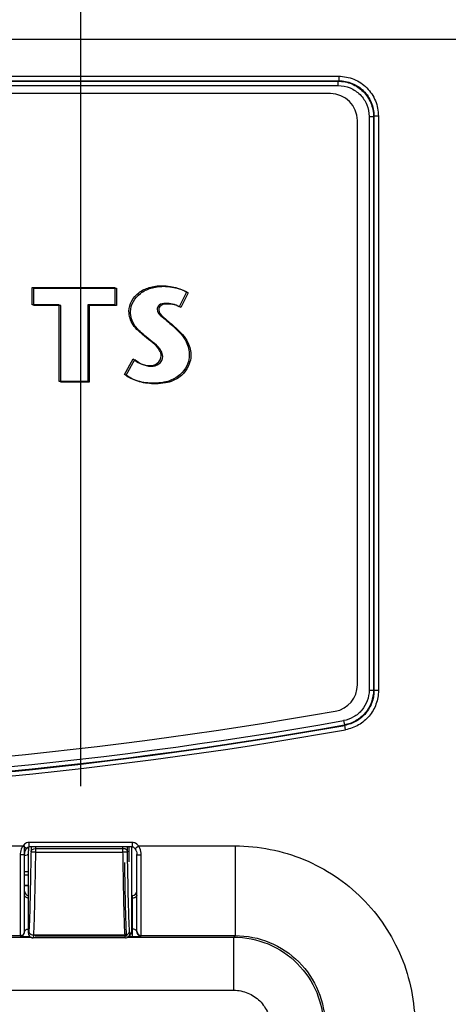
# Model space of a CAD drawing. Header units: inches. Extents: x 0 to 34, y 0 to 22.
# Tile 51 of 68: x 19.691 to 20.169, y 16.395 to 17.491. Entities that reach past the tile are written whole.
import ezdxf

# ---------------------------------------------------------------- set-up
doc = ezdxf.new("R2010")
doc.units = ezdxf.units.IN
doc.header["$LTSCALE"] = 1.87
doc.header["$MEASUREMENT"] = 0
doc.layers.get('0').update_dxf_attribs({"linetype": 'CONTINUOUS'})
for name, color, linetype in [('02___PRT_ALL_AXES', 7, 'CONTINUOUS'), ('DATUMCURVES', 7, 'CONTINUOUS'), ('DIMENSIONS', 7, 'CONTINUOUS')]:
    doc.layers.add(name, color=color, linetype=linetype)
doc.styles.get("Standard").update_dxf_attribs({"font": 'txt', "width": 0.8})
doc.dimstyles.new('DIMSTYLE_1', dxfattribs={"dimtxt": 0.125, "dimasz": 0.18, "dimexe": 0.18, "dimexo": 0.0625, "dimgap": 0.09, "dimtad": 0, "dimtih": 1, "dimtoh": 1, "dimzin": 4, "dimdsep": 46, "dimtxsty": 'STANDARD', "dimblk": '_FILLED', "dimblk1": '_FILLED', "dimblk2": '_FILLED', "dimcen": 0.09, "dimadec": 0, "dimazin": 0, "dimtp": 0.01, "dimtm": 0.01, "dimtfac": 1, "dimtofl": 0, "dimtmove": 0, "dimatfit": 3, "dimldrblk": '_FILLED', "dimfxl": 1, "dimtolj": 1, "dimtzin": 4, "dimarcsym": 0})

# ---------------------------------------------------------------- blocks, each defined once
blk = doc.blocks.new('_FILLED')
at = {"color": 0, "linetype": 'BYBLOCK'}
blk.add_solid([(0, 0), (-1, 0.1736), (-1, -0.1736)], dxfattribs=at)
blk = doc.blocks.new('*D23')
at = {"layer": 'DIMENSIONS', "color": 2, "linetype": 'CONTINUOUS'}
for p, q in [((18.1453, 17.5279), (18.1453, 19.9552)), ((19.7593, 16.6379), (19.7593, 19.9552)), ((18.1453, 19.8302), (17.7853, 19.8302)), ((19.7593, 19.8302), (20.1193, 19.8302))]:
    blk.add_line(p, q, dxfattribs=at)
at = {"layer": 'DIMENSIONS', "color": 2, "linetype": 'CONTINUOUS', "xscale": 0.18, "yscale": 0.18, "zscale": 0.18}
blk.add_blockref('_FILLED', (18.1453, 19.8302), dxfattribs=at)
at = {"layer": 'DIMENSIONS', "color": 2, "linetype": 'CONTINUOUS', "xscale": 0.18, "yscale": 0.18, "zscale": 0.18, "rotation": 180}
blk.add_blockref('_FILLED', (19.7593, 19.8302), dxfattribs=at)
at = {"layer": 'DIMENSIONS', "color": 2, "linetype": 'CONTINUOUS', "insert": (18.9376, 19.8927), "char_height": 0.125, "width": 1.325, "attachment_point": 2, "line_spacing_factor": 0.9}
blk.add_mtext('1.614{\\Ftxt.shx;\\W1.000000;\\H0.125000; }[40.99]', dxfattribs=at)

msp = doc.modelspace()

# ---------------------------------------------------------------- linework, layer by layer
at = {"color": 7, "linetype": 'CONTINUOUS'}
for p, q in [((18.154, 17.4697), (20.2059, 17.4697)), ((18.3415, 17.4283), (20.0465, 17.4283)), ((20.0465, 17.4283), (20.0465, 17.4234)), ((18.3415, 17.4234), (20.0465, 17.4234)), ((18.342, 17.4228), (20.0459, 17.4228)), ((18.342, 17.4179), (20.0459, 17.4179)), ((20.0465, 17.4234), (20.0459, 17.4228)), ((20.0459, 17.4179), (20.0459, 17.4228)), ((20.0804, 17.3835), (20.0804, 16.7449)), ((20.0804, 17.3835), (20.0853, 17.3835)), ((20.0858, 17.384), (20.0853, 17.3835)), ((20.0853, 17.3835), (20.0853, 16.7449)), ((20.0858, 17.384), (20.0858, 16.7445)), ((20.0907, 17.384), (20.0858, 17.384)), ((20.0907, 17.384), (20.0907, 16.7445)), ((20.0804, 16.7449), (20.0853, 16.7449)), ((20.0858, 16.7445), (20.0853, 16.7449)), ((20.0907, 16.7445), (20.0858, 16.7445)), ((20.0519, 16.711), (20.0528, 16.7062)), ((20.0533, 16.7058), (20.0528, 16.7062)), ((20.0542, 16.7009), (20.0533, 16.7058)), ((19.6968, 16.5735), (19.695, 16.5716)), ((19.699, 16.5749), (19.6968, 16.5735)), ((19.7017, 16.5705), (19.7017, 16.5754)), ((19.8169, 16.5754), (19.7017, 16.5754)), ((19.8169, 16.5705), (19.8169, 16.5754)), ((19.8218, 16.5735), (19.8204, 16.5745)), ((19.8236, 16.5716), (19.8218, 16.5735)), ((19.2236, 16.5716), (19.695, 16.5716)), ((19.6919, 16.5615), (19.6919, 16.471)), ((19.6968, 16.5703), (19.695, 16.5716)), ((19.6968, 16.4759), (19.6968, 16.5716)), ((19.6989, 16.5687), (19.6968, 16.5703)), ((19.7011, 16.5703), (19.7011, 16.569)), ((19.7012, 16.568), (19.7012, 16.5663)), ((19.7012, 16.5675), (19.7012, 16.5662)), ((19.7012, 16.5663), (19.7012, 16.5661)), ((19.7012, 16.4743), (19.7012, 16.5662)), ((19.7012, 16.566), (19.7012, 16.5661)), ((19.8169, 16.5705), (19.7017, 16.5705)), ((19.7039, 16.5705), (19.7039, 16.565)), ((19.7054, 16.5677), (19.707, 16.5685)), ((19.707, 16.5685), (19.7089, 16.5688)), ((19.7089, 16.5705), (19.7089, 16.5646)), ((19.7089, 16.5688), (19.8063, 16.5688)), ((19.7089, 16.5646), (19.8063, 16.5646)), ((19.8063, 16.5646), (19.8063, 16.5705)), ((19.8113, 16.565), (19.8113, 16.5705)), ((19.8133, 16.554), (19.8133, 16.5705)), ((19.816, 16.476), (19.816, 16.5705)), ((19.8197, 16.5687), (19.8236, 16.5716)), ((19.8218, 16.4759), (19.8218, 16.562)), ((19.8236, 16.5716), (19.9313, 16.5716)), ((19.8251, 16.5691), (19.8236, 16.5716)), ((19.8267, 16.471), (19.8267, 16.5615)), ((19.9313, 16.5716), (19.9313, 16.4717)), ((19.7012, 16.5426), (19.6968, 16.5426)), ((19.7012, 16.5391), (19.6968, 16.5391)), ((19.7012, 16.5274), (19.6968, 16.5274)), ((19.7012, 16.5273), (19.6968, 16.5273)), ((19.816, 16.5163), (19.8169, 16.5163)), ((19.816, 16.5134), (19.8169, 16.5134)), ((19.8169, 16.4708), (19.8169, 16.5163)), ((19.7016, 16.4773), (19.7012, 16.4744)), ((19.7012, 16.4743), (19.7012, 16.4744)), ((19.814, 16.4744), (19.8136, 16.4773)), ((19.816, 16.4761), (19.8156, 16.4761)), ((19.816, 16.4792), (19.8169, 16.4792)), ((19.816, 16.4761), (19.816, 16.476)), ((19.2114, 16.47), (19.7039, 16.47)), ((19.2267, 16.4717), (19.6919, 16.4717)), ((19.6919, 16.471), (19.7017, 16.4708)), ((19.7017, 16.4722), (19.7017, 16.4708)), ((19.7017, 16.4708), (19.7027, 16.4708)), ((19.7044, 16.4696), (19.7062, 16.4693)), ((19.7066, 16.4722), (19.7062, 16.4693)), ((19.7062, 16.4693), (19.7062, 16.4693)), ((19.809, 16.4693), (19.7062, 16.4693)), ((19.809, 16.4693), (19.7062, 16.4693)), ((19.8086, 16.4722), (19.7066, 16.4722)), ((19.7088, 16.473), (19.7085, 16.471)), ((19.8106, 16.471), (19.7085, 16.471)), ((19.809, 16.4693), (19.8088, 16.4708)), ((19.809, 16.4693), (19.809, 16.4693)), ((19.8106, 16.471), (19.8103, 16.473)), ((19.8114, 16.47), (19.9297, 16.47)), ((19.8125, 16.4708), (19.8169, 16.4708)), ((19.8169, 16.4708), (19.8267, 16.471)), ((19.8267, 16.4717), (19.9313, 16.4717)), ((19.9313, 16.4717), (19.9297, 16.47)), ((19.9297, 16.4109), (19.9297, 16.47)), ((18.1496, 16.4109), (19.9297, 16.4109))]:
    msp.add_line(p, q, dxfattribs=at)
for points in [[(19.6968, 16.562), (19.6968, 16.5621), (19.6969, 16.5636), (19.6972, 16.565), (19.6976, 16.5663), (19.6982, 16.5675), (19.6989, 16.5687)], [(19.6989, 16.5687), (19.6994, 16.5693), (19.7003, 16.57), (19.7013, 16.5705), (19.7017, 16.5705)], [(19.7012, 16.5688), (19.7012, 16.5687), (19.7012, 16.5684), (19.7012, 16.568), (19.7012, 16.5675)], [(19.8169, 16.5705), (19.8175, 16.5704), (19.8185, 16.5699), (19.8193, 16.5691), (19.8197, 16.5687)], [(19.8197, 16.5687), (19.82, 16.5681), (19.8207, 16.5669), (19.8213, 16.5654), (19.8216, 16.5639), (19.8218, 16.5623), (19.8218, 16.562)]]:
    msp.add_lwpolyline(points, dxfattribs=at)
for centre, radius, start, end in [((19.194, 21.5521), 4.922, 259.9448, 280.0552), ((19.194, 21.5521), 4.9214, 259.95, 280.0501), ((19.194, 21.5521), 4.9165, 259.95, 280.05), ((19.194, 21.5521), 4.9269, 259.9448, 280.0552), ((19.6916, 16.5846), 0.0242, 282.4613, 289.717), ((19.692, 16.5833), 0.0228, 289.7731, 293.8233), ((19.7069, 16.5689), 0.00578, 179.0216, 185.0638), ((19.6521, 16.5676), 0.0491, 0.841, 1.1754), ((19.6292, 16.5672), 0.072, 0.6662, 0.856), ((19.7017, 16.5212), 0.00492, 180, 263.8674), ((19.8169, 16.5212), 0.00492, 270, 360), ((19.6919, 16.4766), 0.00492, 269.9956, 359.9956), ((19.6919, 16.4759), 0.00492, 269.9779, 0.0134), ((19.7061, 16.4743), 0.00492, 179.2446, 187.1821), ((19.7062, 16.4743), 0.00499, 187.1663, 202.5145), ((19.811, 16.476), 0.005, 292.6971, 338.086), ((19.8109, 16.476), 0.00503, 338.1573, 0.7057), ((19.8267, 16.4766), 0.00492, 180.0044, 270.0044), ((19.8267, 16.4759), 0.00492, 179.9866, 270.0221), ((19.7062, 16.4743), 0.00498, 202.623, 214.8859), ((19.7062, 16.4743), 0.00499, 214.8812, 225.6462), ((19.7062, 16.4743), 0.00503, 225.7043, 238.8553), ((19.7062, 16.4743), 0.005, 238.8612, 249.2545), ((19.809, 16.4743), 0.00502, 270.0673, 315.2242), ((19.809, 16.4743), 0.00504, 270.0847, 292.1238)]:
    msp.add_arc(centre, radius, start, end, dxfattribs=at)
for points, knots in [([(20.0465, 17.4283), (20.0522, 17.4283), (20.0639, 17.426), (20.0786, 17.4161), (20.0884, 17.4014), (20.0907, 17.3898), (20.0907, 17.384)], [0, 0, 0, 0, 0.250008, 0.499999, 0.74999, 1, 1, 1, 1]), ([(20.0459, 17.4228), (20.051, 17.4228), (20.0614, 17.4208), (20.0745, 17.412), (20.0832, 17.399), (20.0853, 17.3886), (20.0853, 17.3835)], [0, 0, 0, 0, 0.250019, 0.5, 0.74998, 1, 1, 1, 1]), ([(20.0459, 17.4179), (20.0504, 17.4179), (20.0595, 17.4161), (20.0709, 17.4085), (20.0786, 17.397), (20.0804, 17.388), (20.0804, 17.3835)], [0, 0, 0, 0, 0.250018, 0.499999, 0.749978, 1, 1, 1, 1]), ([(20.0465, 17.4234), (20.0516, 17.4234), (20.0619, 17.4213), (20.075, 17.4126), (20.0838, 17.3995), (20.0858, 17.3891), (20.0858, 17.384)], [0, 0, 0, 0, 0.250009, 0.5, 0.749991, 1, 1, 1, 1]), ([(20.0804, 16.7449), (20.0804, 16.741), (20.0789, 16.7329), (20.0729, 16.7224), (20.0635, 16.7145), (20.0559, 16.7117), (20.0519, 16.711)], [0, 0, 0, 0, 0.250015, 0.5, 0.749983, 1, 1, 1, 1]), ([(20.0853, 16.7449), (20.0853, 16.7404), (20.0837, 16.7312), (20.0767, 16.7191), (20.066, 16.7102), (20.0573, 16.707), (20.0528, 16.7062)], [0, 0, 0, 0, 0.250016, 0.5, 0.749984, 1, 1, 1, 1]), ([(20.0858, 16.7445), (20.0858, 16.7399), (20.0842, 16.7308), (20.0772, 16.7187), (20.0666, 16.7097), (20.0578, 16.7066), (20.0533, 16.7058)], [0, 0, 0, 0, 0.250016, 0.5, 0.749983, 1, 1, 1, 1]), ([(20.0907, 16.7445), (20.0907, 16.7394), (20.0889, 16.729), (20.0811, 16.7155), (20.0691, 16.7054), (20.0592, 16.7018), (20.0542, 16.7009)], [0, 0, 0, 0, 0.250016, 0.5, 0.749982, 1, 1, 1, 1]), ([(19.6968, 16.562), (19.6968, 16.5618), (19.6961, 16.5617), (19.6952, 16.5616), (19.6936, 16.5615), (19.6925, 16.5615), (19.6919, 16.5615)], [0, 0, 0, 0, 0.084537, 0.300815, 0.622506, 1, 1, 1, 1]), ([(19.7011, 16.569), (19.7011, 16.5691), (19.7011, 16.5691), (19.7011, 16.5692), (19.7011, 16.5693), (19.7011, 16.5693), (19.7011, 16.5693), (19.7011, 16.5693), (19.7011, 16.5693), (19.7011, 16.5694), (19.7011, 16.5693), (19.7011, 16.5693), (19.7011, 16.5693), (19.7011, 16.5693), (19.7011, 16.5693), (19.7011, 16.5692), (19.7012, 16.5692), (19.7012, 16.5691), (19.7012, 16.569), (19.7012, 16.5688), (19.7012, 16.5687), (19.7012, 16.5686)], [0, 0, 0, 0, 0.160576, 0.21883, 0.262365, 0.278623, 0.291227, 0.300225, 0.305771, 0.30867, 0.312416, 0.319327, 0.329805, 0.343954, 0.361819, 0.408743, 0.470562, 0.547198, 0.638559, 0.744548, 1, 1, 1, 1]), ([(19.7039, 16.565), (19.7038, 16.5596), (19.7036, 16.5489), (19.7033, 16.5335), (19.703, 16.5192), (19.7027, 16.5082), (19.7025, 16.5004), (19.7024, 16.4952), (19.7022, 16.4906), (19.7021, 16.4867), (19.7019, 16.4834), (19.7018, 16.4807), (19.7017, 16.479), (19.7016, 16.4779), (19.7016, 16.4775), (19.7016, 16.4773)], [0, 0, 0, 0, 0.185562, 0.363269, 0.527709, 0.673974, 0.738886, 0.797646, 0.849821, 0.89501, 0.932875, 0.963139, 0.985567, 0.993792, 1, 1, 1, 1]), ([(19.7039, 16.565), (19.7039, 16.5652), (19.704, 16.5658), (19.7044, 16.5667), (19.7049, 16.5674), (19.7054, 16.5677)], [0, 0, 0, 0, 0.237665, 0.4821, 1, 1, 1, 1]), ([(19.7089, 16.5646), (19.7086, 16.5646), (19.7079, 16.5646), (19.707, 16.5646), (19.7062, 16.5647), (19.7054, 16.5647), (19.7048, 16.5648), (19.7044, 16.5648), (19.7041, 16.5649), (19.704, 16.5649), (19.7039, 16.5649), (19.7039, 16.565), (19.7039, 16.565)], [0, 0, 0, 0, 0.19097, 0.376253, 0.547445, 0.697469, 0.821308, 0.914335, 0.948349, 0.973796, 0.990704, 1, 1, 1, 1]), ([(19.7089, 16.5646), (19.7088, 16.5589), (19.7086, 16.5477), (19.7083, 16.5314), (19.708, 16.5164), (19.7077, 16.5048), (19.7075, 16.4965), (19.7074, 16.4911), (19.7072, 16.4863), (19.7071, 16.4821), (19.7069, 16.4787), (19.7068, 16.4759), (19.7067, 16.474), (19.7066, 16.4729), (19.7066, 16.4724), (19.7066, 16.4722)], [0, 0, 0, 0, 0.185574, 0.36329, 0.527733, 0.674, 0.738912, 0.79767, 0.849844, 0.89503, 0.932892, 0.963152, 0.985574, 0.993796, 1, 1, 1, 1]), ([(19.8063, 16.5688), (19.8069, 16.5688), (19.8079, 16.5687), (19.8091, 16.5682), (19.81, 16.5676), (19.8108, 16.5667), (19.8112, 16.5658), (19.8113, 16.5652), (19.8113, 16.565)], [0, 0, 0, 0, 0.276569, 0.410513, 0.539171, 0.777875, 0.890513, 1, 1, 1, 1]), ([(19.8113, 16.565), (19.8113, 16.565), (19.8113, 16.565), (19.8113, 16.565), (19.8112, 16.565), (19.8112, 16.565), (19.8111, 16.5649), (19.8109, 16.5649), (19.8107, 16.5648), (19.8104, 16.5648), (19.8101, 16.5647), (19.8098, 16.5647), (19.8095, 16.5647), (19.8091, 16.5647), (19.8086, 16.5646), (19.808, 16.5646), (19.8073, 16.5645), (19.8066, 16.5645), (19.8063, 16.5646)], [0, 0, 0, 0, 0.001932, 0.006166, 0.013001, 0.022375, 0.048325, 0.083203, 0.126337, 0.17727, 0.235702, 0.301221, 0.373314, 0.451422, 0.534972, 0.623171, 0.808946, 1, 1, 1, 1]), ([(19.8086, 16.4722), (19.8086, 16.4724), (19.8086, 16.4729), (19.8085, 16.474), (19.8084, 16.4759), (19.8082, 16.4787), (19.8081, 16.4821), (19.808, 16.4863), (19.8078, 16.4911), (19.8077, 16.4965), (19.8074, 16.5048), (19.8072, 16.5164), (19.8069, 16.5314), (19.8066, 16.5477), (19.8064, 16.5589), (19.8063, 16.5646)], [0, 0, 0, 0, 0.006204, 0.014426, 0.036849, 0.067109, 0.104971, 0.150157, 0.202331, 0.261089, 0.326001, 0.472268, 0.63671, 0.814426, 1, 1, 1, 1]), ([(19.8136, 16.4773), (19.8136, 16.4775), (19.8136, 16.4779), (19.8135, 16.479), (19.8134, 16.4807), (19.8132, 16.4834), (19.8131, 16.4867), (19.813, 16.4906), (19.8128, 16.4952), (19.8127, 16.5004), (19.8124, 16.5082), (19.8122, 16.5192), (19.8119, 16.5335), (19.8116, 16.5489), (19.8114, 16.5596), (19.8113, 16.565)], [0, 0, 0, 0, 0.006208, 0.014433, 0.03686, 0.067125, 0.10499, 0.150179, 0.202354, 0.261114, 0.326025, 0.472291, 0.636731, 0.814438, 1, 1, 1, 1]), ([(19.8218, 16.562), (19.8218, 16.5618), (19.8225, 16.5617), (19.8233, 16.5616), (19.8249, 16.5615), (19.8261, 16.5615), (19.8267, 16.5615)], [0, 0, 0, 0, 0.084538, 0.300815, 0.622506, 1, 1, 1, 1]), ([(19.9313, 16.5716), (19.9573, 16.5716), (20.0099, 16.5612), (20.0764, 16.5167), (20.1209, 16.4503), (20.1313, 16.3977), (20.1313, 16.3717)], [0, 0, 0, 0, 0.249997, 0.5, 0.750003, 1, 1, 1, 1]), ([(19.8103, 16.473), (19.8103, 16.4736), (19.8102, 16.4749), (19.81, 16.4783), (19.8098, 16.4838), (19.8095, 16.4917), (19.8093, 16.5015), (19.809, 16.5128), (19.8088, 16.5253), (19.8085, 16.5389), (19.8084, 16.5483), (19.8083, 16.5531)], [0, 0, 0, 0, 0.021771, 0.050193, 0.126354, 0.226805, 0.349333, 0.491234, 0.649335, 0.820235, 1, 1, 1, 1]), ([(19.7012, 16.5134), (19.7001, 16.5135), (19.698, 16.514), (19.6968, 16.5159), (19.6968, 16.5168)], [0, 0, 0, 0, 0.557752, 1, 1, 1, 1]), ([(19.8218, 16.5168), (19.8218, 16.5159), (19.8203, 16.5138), (19.8181, 16.5134), (19.8169, 16.5134)], [0, 0, 0, 0, 0.440232, 1, 1, 1, 1]), ([(19.6968, 16.4759), (19.6968, 16.4766), (19.6978, 16.4785), (19.6999, 16.4791), (19.7012, 16.4791)], [0, 0, 0, 0, 0.34399, 1, 1, 1, 1]), ([(19.7012, 16.4743), (19.7012, 16.4736), (19.7014, 16.4723), (19.7026, 16.4707), (19.7039, 16.4697), (19.7052, 16.4694), (19.7059, 16.4693), (19.7062, 16.4693)], [0, 0, 0, 0, 0.249391, 0.498934, 0.748428, 0.874207, 1, 1, 1, 1]), ([(19.7066, 16.4722), (19.7059, 16.4722), (19.7049, 16.4724), (19.7037, 16.4731), (19.703, 16.4737), (19.7023, 16.4745), (19.7017, 16.4756), (19.7015, 16.4766), (19.7016, 16.4773)], [0, 0, 0, 0, 0.249757, 0.375585, 0.500977, 0.626221, 0.751626, 1, 1, 1, 1]), ([(19.8086, 16.4722), (19.8093, 16.4722), (19.8103, 16.4724), (19.8115, 16.4731), (19.8122, 16.4737), (19.8128, 16.4745), (19.8135, 16.4756), (19.8136, 16.4766), (19.8136, 16.4773)], [0, 0, 0, 0, 0.249757, 0.375586, 0.500977, 0.626221, 0.751626, 1, 1, 1, 1]), ([(19.814, 16.4743), (19.814, 16.4738), (19.8138, 16.4728), (19.8132, 16.4715), (19.8122, 16.4704), (19.8113, 16.4698), (19.8109, 16.4697)], [0, 0, 0, 0, 0.249874, 0.500041, 0.74988, 1, 1, 1, 1]), ([(19.8169, 16.4792), (19.8183, 16.4792), (19.8206, 16.4787), (19.8218, 16.4766), (19.8218, 16.4759)], [0, 0, 0, 0, 0.66684, 1, 1, 1, 1]), ([(19.9297, 16.47), (19.9427, 16.47), (19.9689, 16.4648), (20.0022, 16.4425), (20.0244, 16.4093), (20.0296, 16.383), (20.0296, 16.37)], [0, 0, 0, 0, 0.249996, 0.5, 0.750004, 1, 1, 1, 1]), ([(19.9313, 16.4717), (19.9443, 16.4717), (19.9706, 16.4665), (20.0039, 16.4442), (20.0261, 16.411), (20.0313, 16.3847), (20.0313, 16.3717)], [0, 0, 0, 0, 0.249988, 0.5, 0.750012, 1, 1, 1, 1]), ([(19.9297, 16.4109), (19.935, 16.4109), (19.9457, 16.4088), (19.9594, 16.3997), (19.9685, 16.3861), (19.9706, 16.3753), (19.9706, 16.37)], [0, 0, 0, 0, 0.25, 0.5, 0.75, 1, 1, 1, 1])]:
    msp.add_open_spline(points, degree=3, knots=knots, dxfattribs=at)
for points in [[(19.7017, 16.5754), (19.7008, 16.5754), (19.6999, 16.5752), (19.699, 16.5749)], [(19.8204, 16.5745), (19.8193, 16.5751), (19.8181, 16.5754), (19.8169, 16.5754)], [(19.693, 16.568), (19.6923, 16.5659), (19.6919, 16.5637), (19.6919, 16.5615)], [(19.695, 16.5716), (19.6942, 16.5705), (19.6935, 16.5693), (19.693, 16.568)], [(19.8267, 16.5615), (19.8267, 16.5641), (19.8261, 16.5667), (19.8251, 16.5691)]]:
    msp.add_open_spline(points, degree=3, dxfattribs=at)
at = {"layer": '02___PRT_ALL_AXES', "color": 7, "linetype": 'CONTINUOUS'}
for p, q in [((20.0373, 17.409), (18.3447, 17.409)), ((20.0673, 16.751), (20.0673, 17.379))]:
    msp.add_line(p, q, dxfattribs=at)
for centre, radius, start, end in [((20.0373, 17.379), 0.03, 0, 90), ((20.0373, 16.751), 0.03, 279.9937, 360), ((19.191, 21.5536), 4.9065, 260.0063, 279.9937)]:
    msp.add_arc(centre, radius, start, end, dxfattribs=at)
at = {"layer": 'DATUMCURVES', "color": 40, "linetype": 'CONTINUOUS'}
for p, q in [((19.7051, 17.1737), (19.7051, 17.1933)), ((19.7051, 17.1933), (19.7973, 17.1933)), ((19.7069, 17.173), (19.7069, 17.1926)), ((19.7069, 17.1926), (19.7991, 17.1926)), ((19.7973, 17.1933), (19.7973, 17.1737)), ((19.7991, 17.1926), (19.7991, 17.173)), ((19.8771, 17.1881), (19.869, 17.1716)), ((19.8789, 17.1874), (19.8708, 17.1709)), ((19.7354, 17.1737), (19.7051, 17.1737)), ((19.7372, 17.173), (19.7069, 17.173)), ((19.7354, 17.0885), (19.7354, 17.1737)), ((19.7372, 17.0877), (19.7372, 17.173)), ((19.767, 17.1737), (19.767, 17.0885)), ((19.7973, 17.1737), (19.767, 17.1737)), ((19.7688, 17.173), (19.7688, 17.0877)), ((19.7991, 17.173), (19.7688, 17.173)), ((19.808, 17.0963), (19.8176, 17.1137)), ((19.8098, 17.0956), (19.8194, 17.1129)), ((19.767, 17.0885), (19.7354, 17.0885)), ((19.7688, 17.0877), (19.7372, 17.0877)), ((20.034, 16.7219), (20.034, 16.7219))]:
    msp.add_line(p, q, dxfattribs=at)
for points, knots in [([(19.813, 17.167), (19.813, 17.1747), (19.8203, 17.1869), (19.8336, 17.1928), (19.8425, 17.1948), (19.8504, 17.1954), (19.8587, 17.1947), (19.868, 17.1924), (19.874, 17.1901), (19.8771, 17.1881)], [0, 0, 0, 0, 0.292793, 0.457743, 0.546241, 0.638319, 0.75774, 0.861251, 1, 1, 1, 1]), ([(19.8147, 17.1663), (19.8147, 17.174), (19.8221, 17.1862), (19.8354, 17.1921), (19.8443, 17.1941), (19.8522, 17.1947), (19.8605, 17.194), (19.8697, 17.1917), (19.8758, 17.1893), (19.8789, 17.1874)], [0, 0, 0, 0, 0.292793, 0.457743, 0.546241, 0.638319, 0.75774, 0.861251, 1, 1, 1, 1]), ([(19.8536, 17.1755), (19.8512, 17.1755), (19.8466, 17.175), (19.8425, 17.1671), (19.8523, 17.1581), (19.859, 17.153), (19.8633, 17.149)], [0, 0, 0, 0, 0.179303, 0.305758, 0.564021, 1, 1, 1, 1]), ([(19.8303, 17.139), (19.8258, 17.1429), (19.8165, 17.15), (19.813, 17.1617), (19.813, 17.167)], [0, 0, 0, 0, 0.53179, 1, 1, 1, 1]), ([(19.8321, 17.1383), (19.8276, 17.1422), (19.8183, 17.1493), (19.8147, 17.161), (19.8147, 17.1663)], [0, 0, 0, 0, 0.53179, 1, 1, 1, 1]), ([(19.8553, 17.1748), (19.8529, 17.1748), (19.8484, 17.1743), (19.8443, 17.1664), (19.8541, 17.1574), (19.8608, 17.1523), (19.8651, 17.1483)], [0, 0, 0, 0, 0.179292, 0.305754, 0.564018, 1, 1, 1, 1]), ([(19.8633, 17.149), (19.8685, 17.1442), (19.8775, 17.1353), (19.8801, 17.1227), (19.8801, 17.1175)], [0, 0, 0, 0, 0.577639, 1, 1, 1, 1]), ([(19.8651, 17.1483), (19.8702, 17.1435), (19.8793, 17.1345), (19.8819, 17.122), (19.8819, 17.1168)], [0, 0, 0, 0, 0.577639, 1, 1, 1, 1]), ([(19.8488, 17.1172), (19.8488, 17.1193), (19.8453, 17.1289), (19.8361, 17.1339), (19.8303, 17.139)], [0, 0, 0, 0, 0.211464, 1, 1, 1, 1]), ([(19.8506, 17.1165), (19.8506, 17.1186), (19.8471, 17.1282), (19.8379, 17.1332), (19.8321, 17.1383)], [0, 0, 0, 0, 0.211446, 1, 1, 1, 1]), ([(19.8801, 17.1175), (19.8801, 17.1146), (19.8786, 17.1077), (19.8724, 17.0973), (19.8623, 17.0904), (19.8512, 17.0872), (19.8415, 17.0865), (19.8319, 17.087), (19.8205, 17.0892), (19.8124, 17.0928), (19.808, 17.0963)], [0, 0, 0, 0, 0.098896, 0.230481, 0.393099, 0.49356, 0.613049, 0.714941, 0.814425, 1, 1, 1, 1]), ([(19.8819, 17.1168), (19.8819, 17.1139), (19.8803, 17.107), (19.8742, 17.0966), (19.8641, 17.0896), (19.853, 17.0865), (19.8433, 17.0858), (19.8336, 17.0863), (19.8222, 17.0885), (19.8141, 17.0921), (19.8098, 17.0956)], [0, 0, 0, 0, 0.098896, 0.230481, 0.3931, 0.493561, 0.61305, 0.714939, 0.814419, 1, 1, 1, 1]), ([(19.8176, 17.1137), (19.8201, 17.1118), (19.8255, 17.108), (19.8351, 17.1055), (19.8453, 17.1076), (19.8488, 17.1141), (19.8488, 17.1172)], [0, 0, 0, 0, 0.242356, 0.513099, 0.755247, 1, 1, 1, 1]), ([(19.8194, 17.1129), (19.8218, 17.1111), (19.8273, 17.1073), (19.8369, 17.1048), (19.8471, 17.1069), (19.8506, 17.1134), (19.8506, 17.1165)], [0, 0, 0, 0, 0.24236, 0.513081, 0.755226, 1, 1, 1, 1])]:
    msp.add_open_spline(points, degree=3, knots=knots, dxfattribs=at)
for points in [[(19.869, 17.1716), (19.8645, 17.1744), (19.8589, 17.1755), (19.8536, 17.1755)], [(19.8708, 17.1709), (19.8662, 17.1737), (19.8607, 17.1748), (19.8553, 17.1748)]]:
    msp.add_open_spline(points, degree=3, dxfattribs=at)

# ---------------------------------------------------------------- dimensions: what is measured, and where the dimension line sits
at = {"layer": 'DIMENSIONS', "color": 2, "linetype": 'CONTINUOUS'}
dim = msp.add_linear_dim(base=(19.7593, 19.8302), p1=(18.1453, 17.5279), p2=(19.7593, 16.6379), dimstyle='DIMSTYLE_1', dxfattribs=at)
dim.commit()
dim.dimension.update_dxf_attribs({"geometry": '*D23', "text_midpoint": (18.7876, 19.8302), "dimtype": 160})

doc.saveas('drawing.dxf')
